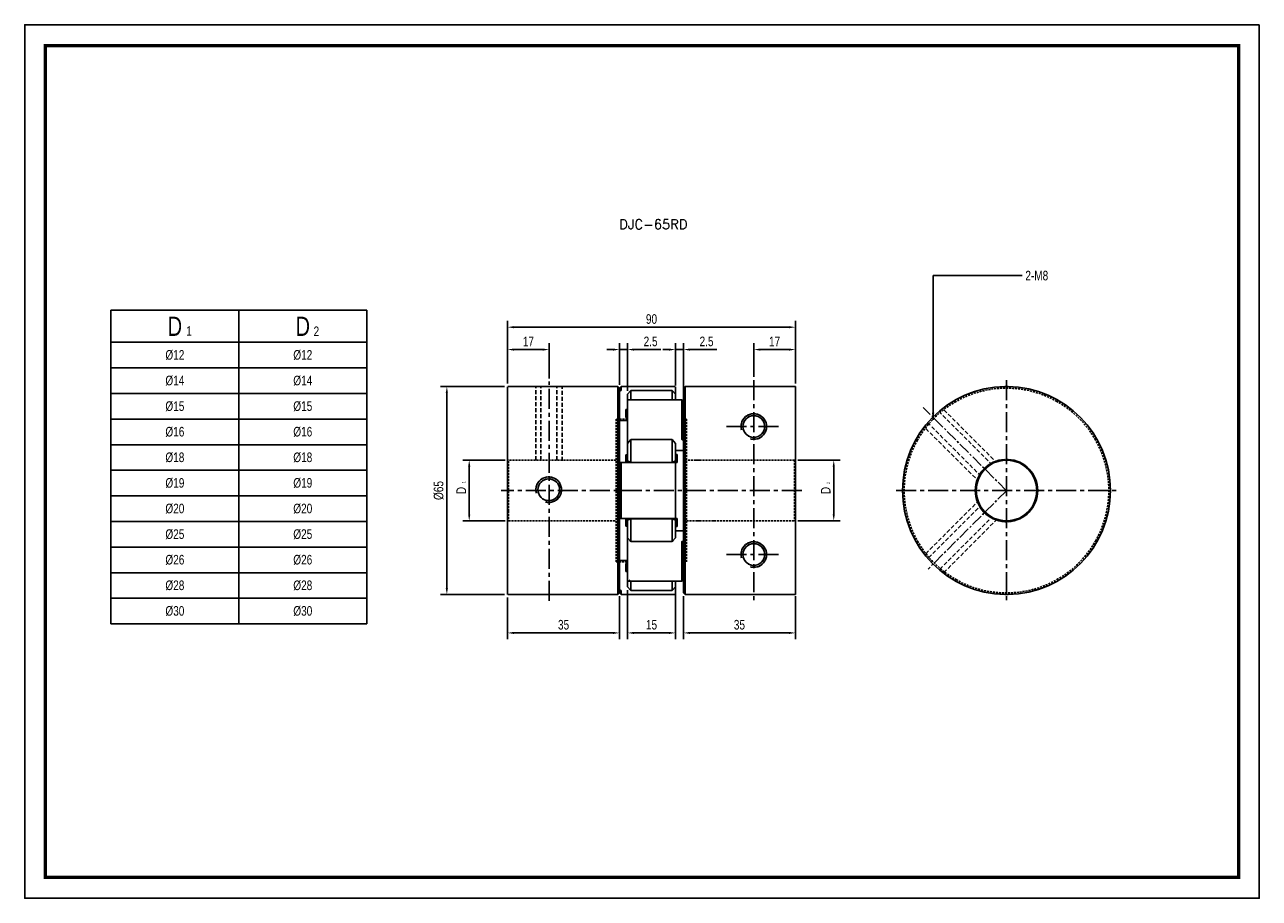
# Model space of a CAD drawing. Header units: millimetres. Extents: x 0 to 386, y 0 to 273.
import ezdxf

# ---------------------------------------------------------------- set-up
doc = ezdxf.new("R2010")
doc.units = ezdxf.units.MM
doc.header["$LTSCALE"] = 5
for name, pattern in [('CENTER', [2, 1.25, -0.25, 0.25, -0.25]), ('CENTER2', [1.125, 0.75, -0.125, 0.125, -0.125]), ('DASHED', [0.75, 0.5, -0.25]), ('HIDDEN', [0.375, 0.25, -0.125]), ('HIDDEN2', [0.1875, 0.125, -0.0625])]:
    doc.linetypes.add(name, pattern=pattern)
doc.layers.get('0').update_dxf_attribs({"linetype": 'CONTINUOUS'})
doc.layers.get('Defpoints').update_dxf_attribs({"linetype": 'CONTINUOUS'})
for name, color, linetype in [('BM', 2, 'CONTINUOUS'), ('CT', 1, 'CENTER'), ('D', 7, 'CONTINUOUS'), ('DIM', 7, 'CONTINUOUS'), ('HD', 4, 'DASHED')]:
    doc.layers.add(name, color=color, linetype=linetype)
doc.styles.add('H', font='txt.shx')
doc.styles.get("Standard").update_dxf_attribs({"font": 'Gulim.ttf', "width": 0.8, "height": 3})
doc.dimstyles.new('LIM', dxfattribs={"dimtxt": 2, "dimasz": 2, "dimexe": 2, "dimexo": 1, "dimgap": 1, "dimtad": 1, "dimdec": 3, "dimzin": 9, "dimdsep": 46, "dimtxsty": 'Standard', "dimcen": 3, "dimclrd": 1, "dimclre": 1, "dimadec": 0, "dimazin": 0, "dimtfac": 1, "dimtdec": 3, "dimtmove": 0, "dimatfit": 3, "dimfxl": 0, "dimtolj": 1, "dimtzin": 0, "dimarcsym": 0})
doc.dimstyles.get("Standard").update_dxf_attribs({"dimtxt": 0.18, "dimasz": 0.18, "dimexe": 0.18, "dimexo": 0.0625, "dimgap": 0.09, "dimtad": 0, "dimtih": 1, "dimtoh": 1, "dimdec": 4, "dimzin": 0, "dimdsep": 46, "dimtxsty": 'Standard', "dimcen": 0.09, "dimadec": 0, "dimazin": 0, "dimtfac": 1, "dimtdec": 4, "dimtofl": 0, "dimtmove": 0, "dimatfit": 3, "dimfxl": 0, "dimtolj": 1, "dimtzin": 0, "dimarcsym": 0})

# ---------------------------------------------------------------- blocks, each defined once
blk = doc.blocks.new('*D8')
at = {"layer": 'Defpoints', "color": 0}
for p in [(206.02, 95.43), (241.02, 95.43), (241.02, 82.93)]:
    blk.add_point(p, dxfattribs=at)
at = {"layer": 'DIM', "color": 1, "lineweight": -2}
for p, q in [((206.02, 94.43), (206.02, 80.93)), ((241.02, 94.43), (241.02, 80.93)), ((208.02, 82.93), (239.02, 82.93))]:
    blk.add_line(p, q, dxfattribs=at)
at = {"layer": 'DIM', "color": 1}
for points in [[(208.02, 83.27), (208.02, 82.6), (206.02, 82.93)], [(239.02, 83.27), (239.02, 82.6), (241.02, 82.93)]]:
    blk.add_solid(points, dxfattribs=at)
at = {"layer": 'DIM', "color": 0, "insert": (223.52, 85.47), "char_height": 3, "attachment_point": 5}
blk.add_mtext('\\A1;35', dxfattribs=at)
blk = doc.blocks.new('*D9')
at = {"layer": 'Defpoints', "color": 0}
for p in [(188.52, 97.32), (203.52, 97.32), (203.52, 82.93)]:
    blk.add_point(p, dxfattribs=at)
at = {"layer": 'DIM', "color": 1, "lineweight": -2}
for p, q in [((188.52, 96.32), (188.52, 80.93)), ((203.52, 96.32), (203.52, 80.93)), ((190.52, 82.93), (201.52, 82.93))]:
    blk.add_line(p, q, dxfattribs=at)
at = {"layer": 'DIM', "color": 1}
for points in [[(190.52, 83.27), (190.52, 82.6), (188.52, 82.93)], [(201.52, 83.27), (201.52, 82.6), (203.52, 82.93)]]:
    blk.add_solid(points, dxfattribs=at)
at = {"layer": 'DIM', "color": 0, "insert": (196.02, 85.48), "char_height": 3, "attachment_point": 5}
blk.add_mtext('\\A1;15', dxfattribs=at)
blk = doc.blocks.new('*D10')
at = {"layer": 'Defpoints', "color": 0}
for p in [(151.02, 94.98), (186.02, 95.43), (186.02, 82.93)]:
    blk.add_point(p, dxfattribs=at)
at = {"layer": 'DIM', "color": 1, "lineweight": -2}
for p, q in [((151.02, 93.98), (151.02, 80.93)), ((186.02, 94.43), (186.02, 80.93)), ((153.02, 82.93), (184.02, 82.93))]:
    blk.add_line(p, q, dxfattribs=at)
at = {"layer": 'DIM', "color": 1}
for points in [[(153.02, 83.27), (153.02, 82.6), (151.02, 82.93)], [(184.02, 83.27), (184.02, 82.6), (186.02, 82.93)]]:
    blk.add_solid(points, dxfattribs=at)
at = {"layer": 'DIM', "color": 0, "insert": (168.52, 85.47), "char_height": 3, "attachment_point": 5}
blk.add_mtext('\\A1;35', dxfattribs=at)
blk = doc.blocks.new('*D11')
at = {"layer": 'Defpoints', "color": 0}
for p in [(151.07, 159.93), (132.02, 94.93), (151.07, 94.93)]:
    blk.add_point(p, dxfattribs=at)
at = {"layer": 'DIM', "color": 1, "lineweight": -2}
for p, q in [((150.07, 159.93), (130.02, 159.93)), ((132.02, 157.93), (132.02, 96.93)), ((150.07, 94.93), (130.02, 94.93))]:
    blk.add_line(p, q, dxfattribs=at)
at = {"layer": 'DIM', "color": 1}
for points in [[(131.68, 157.93), (132.35, 157.93), (132.02, 159.93)], [(131.68, 96.93), (132.35, 96.93), (132.02, 94.93)]]:
    blk.add_solid(points, dxfattribs=at)
at = {"layer": 'DIM', "color": 0, "insert": (129.48, 127.43), "char_height": 3, "attachment_point": 5, "rotation": 90}
blk.add_mtext('\\A1;%%C65', dxfattribs=at)
blk = doc.blocks.new('*D12')
at = {"layer": 'Defpoints', "color": 0}
for p in [(151.27, 136.93), (139.02, 117.93), (151.27, 117.93)]:
    blk.add_point(p, dxfattribs=at)
at = {"layer": 'DIM', "color": 1, "lineweight": -2}
for p, q in [((150.27, 136.93), (137.02, 136.93)), ((139.02, 134.93), (139.02, 119.93)), ((150.27, 117.93), (137.02, 117.93))]:
    blk.add_line(p, q, dxfattribs=at)
at = {"layer": 'DIM', "color": 1}
for points in [[(138.68, 134.93), (139.35, 134.93), (139.02, 136.93)], [(138.68, 119.93), (139.35, 119.93), (139.02, 117.93)]]:
    blk.add_solid(points, dxfattribs=at)
at = {"layer": 'DIM', "color": 0, "insert": (136.51, 127.43), "char_height": 3, "attachment_point": 5, "rotation": 90}
blk.add_mtext('\\A1;D', dxfattribs=at)
blk = doc.blocks.new('*D13')
at = {"layer": 'Defpoints', "color": 0}
for p in [(151.02, 178.47), (151.02, 159.88), (241.02, 159.88)]:
    blk.add_point(p, dxfattribs=at)
at = {"layer": 'DIM', "color": 1, "lineweight": -2}
for p, q in [((151.02, 160.88), (151.02, 180.47)), ((239.02, 178.47), (153.02, 178.47)), ((241.02, 160.88), (241.02, 180.47))]:
    blk.add_line(p, q, dxfattribs=at)
at = {"layer": 'DIM', "color": 1}
for points in [[(153.02, 178.81), (153.02, 178.14), (151.02, 178.47)], [(239.02, 178.81), (239.02, 178.14), (241.02, 178.47)]]:
    blk.add_solid(points, dxfattribs=at)
at = {"layer": 'DIM', "color": 0, "insert": (196.02, 181.01), "char_height": 3, "attachment_point": 5}
blk.add_mtext('\\A1;90', dxfattribs=at)
blk = doc.blocks.new('*D14')
at = {"layer": 'Defpoints', "color": 0}
for p in [(206.02, 171.47), (203.52, 159.28), (206.02, 155.27)]:
    blk.add_point(p, dxfattribs=at)
at = {"layer": 'DIM', "color": 1, "lineweight": -2}
for p, q in [((201.52, 171.47), (199.52, 171.47)), ((203.52, 160.28), (203.52, 173.47)), ((203.52, 171.47), (206.02, 171.47)), ((206.02, 156.27), (206.02, 173.47)), ((208.02, 171.47), (216.47, 171.47))]:
    blk.add_line(p, q, dxfattribs=at)
at = {"layer": 'DIM', "color": 1}
for points in [[(201.52, 171.81), (201.52, 171.14), (203.52, 171.47)], [(208.02, 171.81), (208.02, 171.14), (206.02, 171.47)]]:
    blk.add_solid(points, dxfattribs=at)
at = {"layer": 'DIM', "color": 0, "insert": (213.24, 174.01), "char_height": 3, "attachment_point": 5}
blk.add_mtext('\\A1;2.5', dxfattribs=at)
blk = doc.blocks.new('*D15')
at = {"layer": 'Defpoints', "color": 0}
for p in [(188.52, 171.47), (186.02, 159.43), (188.52, 157.54)]:
    blk.add_point(p, dxfattribs=at)
at = {"layer": 'DIM', "color": 1, "lineweight": -2}
for p, q in [((184.02, 171.47), (182.02, 171.47)), ((186.02, 160.43), (186.02, 173.47)), ((186.02, 171.47), (188.52, 171.47)), ((188.52, 158.54), (188.52, 173.47)), ((190.52, 171.47), (198.97, 171.47))]:
    blk.add_line(p, q, dxfattribs=at)
at = {"layer": 'DIM', "color": 1}
for points in [[(184.02, 171.81), (184.02, 171.14), (186.02, 171.47)], [(190.52, 171.81), (190.52, 171.14), (188.52, 171.47)]]:
    blk.add_solid(points, dxfattribs=at)
at = {"layer": 'DIM', "color": 0, "insert": (195.74, 174.01), "char_height": 3, "attachment_point": 5}
blk.add_mtext('\\A1;2.5', dxfattribs=at)
blk = doc.blocks.new('*D16')
at = {"layer": 'Defpoints', "color": 0}
for p in [(164.02, 171.47), (151.02, 159.88), (164.02, 161.47)]:
    blk.add_point(p, dxfattribs=at)
at = {"layer": 'DIM', "color": 1, "lineweight": -2}
for p, q in [((151.02, 160.88), (151.02, 173.47)), ((153.02, 171.47), (162.02, 171.47)), ((164.02, 162.47), (164.02, 173.47))]:
    blk.add_line(p, q, dxfattribs=at)
at = {"layer": 'DIM', "color": 1}
for points in [[(153.02, 171.81), (153.02, 171.14), (151.02, 171.47)], [(162.02, 171.81), (162.02, 171.14), (164.02, 171.47)]]:
    blk.add_solid(points, dxfattribs=at)
at = {"layer": 'DIM', "color": 0, "insert": (157.52, 174.01), "char_height": 3, "attachment_point": 5}
blk.add_mtext('\\A1;17', dxfattribs=at)
blk = doc.blocks.new('*D17')
at = {"layer": 'Defpoints', "color": 0}
for p in [(240.77, 136.92), (240.77, 117.94), (253.02, 117.94)]:
    blk.add_point(p, dxfattribs=at)
at = {"layer": 'DIM', "color": 1, "lineweight": -2}
for p, q in [((241.77, 136.92), (255.02, 136.92)), ((253.02, 134.92), (253.02, 119.94)), ((241.77, 117.94), (255.02, 117.94))]:
    blk.add_line(p, q, dxfattribs=at)
at = {"layer": 'DIM', "color": 1}
for points in [[(252.68, 134.92), (253.35, 134.92), (253.02, 136.92)], [(252.68, 119.94), (253.35, 119.94), (253.02, 117.94)]]:
    blk.add_solid(points, dxfattribs=at)
at = {"layer": 'DIM', "color": 0, "insert": (250.51, 127.43), "char_height": 3, "attachment_point": 5, "rotation": 90}
blk.add_mtext('\\A1;D', dxfattribs=at)
blk = doc.blocks.new('*D18')
at = {"layer": 'Defpoints', "color": 0}
for p in [(241.02, 171.47), (228.02, 161.93), (241.02, 159.88)]:
    blk.add_point(p, dxfattribs=at)
at = {"layer": 'DIM', "color": 1, "lineweight": -2}
for p, q in [((228.02, 162.93), (228.02, 173.47)), ((230.02, 171.47), (239.02, 171.47)), ((241.02, 160.88), (241.02, 173.47))]:
    blk.add_line(p, q, dxfattribs=at)
at = {"layer": 'DIM', "color": 1}
for points in [[(230.02, 171.81), (230.02, 171.14), (228.02, 171.47)], [(239.02, 171.81), (239.02, 171.14), (241.02, 171.47)]]:
    blk.add_solid(points, dxfattribs=at)
at = {"layer": 'DIM', "color": 0, "insert": (234.52, 174.01), "char_height": 3, "attachment_point": 5}
blk.add_mtext('\\A1;17', dxfattribs=at)

msp = doc.modelspace()

# ---------------------------------------------------------------- linework, layer by layer
for p, q in [((26.9642, 183.7578), (106.9642, 183.7578)), ((26.9642, 183.7578), (26.9642, 85.7578)), ((106.9642, 183.7578), (106.9642, 85.7578)), ((26.9642, 85.7578), (106.9642, 85.7578))]:
    msp.add_line(p, q)
at = {"color": 4}
for p, q in [((66.9642, 183.7578), (66.9642, 85.7578)), ((26.9642, 173.7578), (106.9642, 173.7578))]:
    msp.add_line(p, q, dxfattribs=at)
at = {"color": 1}
for p, q in [((26.9642, 165.7578), (106.9642, 165.7578)), ((26.9642, 157.7578), (106.9642, 157.7578)), ((26.9642, 149.7578), (106.9642, 149.7578)), ((26.9642, 141.7578), (106.9642, 141.7578)), ((26.9642, 133.7578), (106.9642, 133.7578)), ((26.9642, 125.7578), (106.9642, 125.7578)), ((26.9642, 117.7578), (106.9642, 117.7578)), ((26.9642, 109.7578), (106.9642, 109.7578)), ((26.9642, 101.7578), (106.9642, 101.7578)), ((26.9642, 93.7578), (106.9642, 93.7578))]:
    msp.add_line(p, q, dxfattribs=at)
msp.add_lwpolyline([(386.1, 273), (0, 273), (0, 0), (386.1, 0)], close=True)
msp.add_lwpolyline([(379.6, 266.5, 1.04, 1.04, 0), (6.5, 266.5, 1.04, 1.04, 0), (6.5, 6.5, 1.04, 1.04, 0), (379.6, 6.5, 1.04, 1.04, 0)], format="xyseb", close=True)
at = {"layer": 'BM', "linetype": 'Continuous'}
for p, q in [((151.0154, 104.8401), (151.0154, 159.8794)), ((158.2516, 159.9294), (151.0654, 159.9294)), ((181.0154, 159.9294), (169.7802, 159.9294)), ((185.5154, 159.9294), (182.0154, 159.9294)), ((185.5154, 94.9294), (185.5154, 159.9294)), ((186.0154, 159.4294), (185.5154, 159.9294)), ((186.5154, 159.9294), (186.0154, 159.4294)), ((186.0154, 158.2707), (186.0154, 159.4294)), ((186.4518, 158.6584), (186.0154, 158.2707)), ((203.4654, 159.9294), (186.5154, 159.9294)), ((186.5154, 158.7326), (186.5154, 159.9294)), ((189.5154, 158.7148), (188.5154, 157.5375)), ((189.5154, 158.7148), (189.5154, 155.7755)), ((202.5154, 158.7148), (189.5154, 158.7148)), ((202.5154, 155.7755), (202.5154, 158.7148)), ((203.5154, 157.5375), (202.5154, 158.7148)), ((203.5154, 158.6845), (203.5154, 159.8794)), ((203.5154, 158.6845), (203.5154, 157.5529)), ((206.5154, 159.9294), (206.0154, 159.4294)), ((206.0154, 159.4294), (206.0154, 155.2715)), ((206.5154, 94.9294), (206.5154, 159.9294)), ((210.0154, 159.9294), (206.5154, 159.9294)), ((210.0154, 159.9256), (211.0154, 159.9256)), ((211.0154, 159.9256), (240.9654, 159.9256)), ((241.0154, 159.8756), (241.0154, 94.9833)), ((306.5376, 159.9256), (306.5376, 159.8756)), ((307.5376, 159.8756), (307.5376, 159.9256)), ((186.0154, 158.2707), (186.0154, 135.9628)), ((188.5154, 155.6996), (188.5154, 157.5375)), ((188.5154, 143.3606), (188.5154, 155.6996)), ((205.5221, 155.7496), (188.5654, 155.7496)), ((189.5154, 155.7755), (189.4643, 155.7496)), ((202.5154, 155.7755), (189.5154, 155.7755)), ((202.5664, 155.7496), (202.5154, 155.7755)), ((203.5154, 157.5375), (203.5154, 155.7496)), ((205.5154, 143.3851), (205.5154, 155.7431)), ((205.5789, 155.7114), (206.0154, 155.2715)), ((206.0154, 143.2035), (206.0154, 155.2715)), ((186.0154, 149.3004), (188.5154, 149.3004)), ((188.5154, 142.1709), (188.5154, 143.3606)), ((189.5154, 143.3275), (188.5154, 142.1709)), ((202.5154, 143.3275), (189.5154, 143.3275)), ((189.5154, 143.3275), (189.5154, 136.2315)), ((202.5154, 136.2315), (202.5154, 143.3275)), ((203.5154, 142.1709), (202.5154, 143.3275)), ((206.0154, 143.2035), (205.5789, 143.312)), ((206.0154, 111.6554), (206.0154, 143.2035)), ((188.5154, 136.6899), (188.5154, 142.1709)), ((203.5154, 142.1709), (203.5154, 136.6899)), ((203.5154, 139.985), (206.0154, 139.985)), ((186.0154, 135.9628), (186.4518, 136.1971)), ((186.0154, 135.9628), (186.0154, 118.8961)), ((203.4654, 136.2044), (186.4788, 136.2044)), ((186.5154, 136.1679), (186.5154, 118.691)), ((188.5154, 138.5789), (188.0154, 138.5789)), ((188.0154, 136.2044), (188.0154, 138.5789)), ((189.5154, 136.2315), (188.5154, 136.6899)), ((188.5154, 136.2044), (188.5154, 136.6899)), ((202.5154, 136.2315), (189.5154, 136.2315)), ((189.5154, 136.2315), (189.5154, 136.2044)), ((202.5154, 136.2315), (203.5154, 136.6899)), ((202.5154, 136.2044), (202.5154, 136.2315)), ((204.0154, 138.6794), (203.5154, 138.6794)), ((203.5154, 136.6899), (203.5154, 136.1544)), ((203.5154, 136.1794), (204.0154, 136.1794)), ((203.5154, 136.1544), (203.5154, 118.7044)), ((204.0154, 136.1794), (204.0154, 138.6794)), ((211.0154, 136.9163), (210.0154, 136.9163)), ((306.5376, 137.1666), (306.5376, 136.9163)), ((307.5376, 136.9163), (307.5376, 137.1666)), ((186.0154, 118.8961), (186.0154, 96.5882)), ((186.4518, 118.6617), (186.0154, 118.8961)), ((186.4785, 118.6544), (203.4654, 118.6544)), ((188.0154, 118.6544), (188.0154, 116.2799)), ((188.0154, 116.2799), (188.5154, 116.2799)), ((188.5154, 118.169), (188.5154, 118.6544)), ((189.5154, 118.6274), (188.5154, 118.169)), ((188.5154, 112.6879), (188.5154, 118.169)), ((189.5154, 118.6544), (189.5154, 118.6274)), ((202.5154, 118.6274), (189.5154, 118.6274)), ((189.5154, 118.6274), (189.5154, 111.5314)), ((202.5154, 118.6274), (202.5154, 118.6544)), ((202.5154, 111.5314), (202.5154, 118.6274)), ((202.5154, 118.6274), (203.5154, 118.169)), ((203.5154, 118.7044), (203.5154, 118.169)), ((204.0154, 118.6794), (203.5154, 118.6794)), ((203.5154, 118.169), (203.5154, 112.6879)), ((203.5154, 116.1794), (204.0154, 116.1794)), ((204.0154, 118.6794), (204.0154, 116.1794)), ((210.0154, 117.9426), (211.0154, 117.9426)), ((306.5376, 117.9426), (306.5376, 117.6923)), ((307.5376, 117.6923), (307.5376, 117.9426)), ((189.5154, 111.5314), (188.5154, 112.6879)), ((188.5154, 111.4983), (188.5154, 112.6814)), ((202.5154, 111.5314), (203.5154, 112.6879)), ((206.0154, 114.8739), (203.5154, 114.8739)), ((188.5154, 99.1593), (188.5154, 111.4983)), ((202.5154, 111.5314), (189.5154, 111.5314)), ((205.5154, 99.1157), (205.5154, 111.4738)), ((205.5789, 111.5469), (206.0154, 111.6554)), ((206.0154, 99.5874), (206.0154, 111.6554)), ((151.0154, 104.8401), (151.0154, 104.133)), ((188.5154, 105.5585), (186.0154, 105.5585)), ((188.5154, 104.6378), (188.0154, 104.6378)), ((188.0154, 102.1378), (188.0154, 104.6378)), ((151.0154, 104.133), (151.0154, 94.9794)), ((188.0154, 102.1378), (188.5154, 102.1378)), ((186.0154, 96.5882), (186.4518, 96.2004)), ((186.0154, 96.5882), (186.0154, 95.4294)), ((188.5154, 97.3214), (188.5154, 99.1593)), ((189.5154, 96.1441), (188.5154, 97.3214)), ((188.5654, 99.1093), (205.5218, 99.1093)), ((189.5154, 99.0833), (189.4643, 99.1093)), ((202.5154, 99.0833), (189.5154, 99.0833)), ((189.5154, 99.0833), (189.5154, 96.1441)), ((202.5154, 99.0833), (202.5664, 99.1093)), ((202.5154, 96.1441), (202.5154, 99.0833)), ((202.5154, 96.1441), (203.5154, 97.3214)), ((203.5154, 99.1093), (203.5154, 97.3214)), ((203.5154, 97.317), (203.5154, 96.1744)), ((206.0154, 99.5874), (205.5789, 99.1475)), ((206.0154, 99.5874), (206.0154, 95.4294)), ((151.0654, 94.9294), (162.3845, 94.9294)), ((165.6345, 94.9294), (185.5154, 94.9294)), ((185.5154, 94.9294), (186.0154, 95.4294)), ((186.0154, 95.4294), (186.5154, 94.9294)), ((186.5154, 96.1262), (186.5154, 94.9294)), ((186.5154, 94.9294), (203.4654, 94.9294)), ((202.5154, 96.1441), (189.5154, 96.1441)), ((203.5154, 96.1744), (203.5154, 94.9794)), ((206.0154, 95.4294), (206.5154, 94.9294)), ((206.5154, 94.9294), (210.0154, 94.9294)), ((210.0154, 94.9333), (211.0154, 94.9333)), ((211.0154, 94.9294), (226.1594, 94.9294)), ((240.9654, 94.9333), (226.1576, 94.9333)), ((226.1576, 94.9333), (226.1594, 94.9294)), ((306.5376, 94.9833), (306.5376, 94.9333)), ((307.5376, 94.9333), (307.5376, 94.9833))]:
    msp.add_line(p, q, dxfattribs=at)
at = {"layer": 'BM'}
for p, q in [((181.0154, 159.9294), (182.0154, 159.9294)), ((188.0154, 152.7211), (188.0154, 150.2211)), ((188.5154, 152.7211), (188.0154, 152.7211)), ((188.0154, 150.2211), (188.5154, 150.2211))]:
    msp.add_line(p, q, dxfattribs=at)
at = {"layer": 'BM', "linetype": 'HIDDEN2'}
for p, q in [((186.0154, 158.2707), (186.4518, 158.6584)), ((207.0154, 149.6794), (206.0154, 149.6794)), ((207.0154, 105.1794), (207.0154, 149.6794)), ((205.5789, 143.312), (206.0154, 143.2035)), ((206.0154, 145.7836), (206.0154, 143.2035)), ((186.4518, 136.1971), (186.0154, 135.9628)), ((186.4788, 136.2044), (186.4785, 136.2044)), ((189.5154, 136.2315), (188.5154, 136.6899)), ((202.5154, 136.2315), (203.5154, 136.6899)), ((186.0154, 123.3446), (186.0154, 131.5143)), ((189.5154, 111.5314), (188.5154, 112.6879)), ((202.5154, 111.5314), (203.5154, 112.6879)), ((206.0154, 111.6554), (205.5789, 111.5469)), ((206.0154, 111.6554), (206.0154, 109.0753)), ((206.0154, 105.1794), (207.0154, 105.1794)), ((186.4518, 96.2004), (186.0154, 96.5882)), ((189.4643, 99.1093), (188.5154, 99.5917)), ((205.5218, 99.1093), (205.5221, 99.1093)), ((205.5789, 99.1475), (206.0154, 99.5874))]:
    msp.add_line(p, q, dxfattribs=at)
at = {"layer": 'BM', "linetype": 'Continuous'}
for centre in [(228.0154, 147.4294), (163.8778, 127.6883), (228.0154, 107.4294)]:
    msp.add_circle(centre, 3.4, dxfattribs=at)
at = {"layer": 'BM', "linetype": 'HIDDEN2'}
for centre in [(228.0154, 147.4294), (163.8778, 127.6883), (228.0154, 107.4294)]:
    msp.add_circle(centre, 3.4, dxfattribs=at)
at = {"layer": 'BM', "linetype": 'Continuous'}
for centre, radius, start, end in [((240.9654, 159.8756), 0.05, 359.996489, 89.996719), ((307.0376, 127.4294), 32.5, 90.881508, 269.118492), ((307.0376, 127.4294), 32.5, 89.118492, 90.881508), ((307.0376, 127.4294), 32.5, 270.881508, 89.118492), ((188.5654, 155.6996), 0.05, 90, 180), ((228.0154, 147.4294), 4, 255, 195), ((205.6031, 143.3971), 0.0885, 187.806734, 254.169167), ((203.4654, 136.1544), 0.05, 0, 90), ((307.0376, 127.4294), 9.75, 92.939534, 267.060466), ((307.0376, 127.4294), 9.5, 93.016961, 266.983039), ((307.0376, 127.4294), 9.5, 86.983039, 93.016961), ((307.0376, 127.4294), 9.75, 272.939534, 87.060466), ((307.0376, 127.4294), 9.5, 273.016961, 86.983039), ((163.8778, 127.6883), 4, 255, 195), ((203.4654, 118.7044), 0.05, 270, 0), ((307.0376, 127.4294), 9.5, 266.983039, 273.016961), ((205.603, 111.4618), 0.0884, 105.778905, 172.245195), ((228.0154, 107.4294), 4, 255, 195), ((188.5654, 99.1593), 0.05, 180, 270), ((240.9654, 94.9833), 0.05, 270.003504, 0.003287), ((307.0376, 127.4294), 32.5, 269.118492, 270.881508)]:
    msp.add_arc(centre, radius, start, end, dxfattribs=at)
at = {"layer": 'BM', "linetype": 'HIDDEN2'}
for centre in [(228.0154, 147.4294), (163.8778, 127.6883), (228.0154, 107.4294)]:
    msp.add_arc(centre, 4, 255, 195, dxfattribs=at)
at = {"layer": 'BM', "linetype": 'Continuous'}
for points, knots in [([(186.4518, 158.6584), (186.4595, 158.6652), (186.4675, 158.6729), (186.4752, 158.6807), (186.483, 158.6886), (186.4907, 158.697), (186.4974, 158.705), (186.5012, 158.7094), (186.5047, 158.7138), (186.5076, 158.7178), (186.5099, 158.721), (186.5118, 158.7241), (186.5132, 158.7266), (186.5144, 158.7287), (186.5151, 158.7306), (186.5153, 158.7319), (186.5154, 158.7321), (186.5154, 158.7324), (186.5154, 158.7326)], [0, 0, 0, 0, 0.29044857, 0.29044857, 0.29044857, 0.58261744, 0.58261744, 0.58261744, 0.74250675, 0.74250675, 0.74250675, 0.87014675, 0.87014675, 0.87014675, 0.97783709, 0.97783709, 0.97783709, 1, 1, 1, 1]), ([(205.5789, 155.7114), (205.5713, 155.7191), (205.5633, 155.7262), (205.5556, 155.7322), (205.5478, 155.7382), (205.5401, 155.7432), (205.5333, 155.7463), (205.5296, 155.7481), (205.5261, 155.7492), (205.5232, 155.7495), (205.5209, 155.7497), (205.5189, 155.7494), (205.5176, 155.7484), (205.5164, 155.7476), (205.5157, 155.7462), (205.5155, 155.7444), (205.5154, 155.744), (205.5154, 155.7436), (205.5154, 155.7431)], [0, 0, 0, 0, 0.29044857, 0.29044857, 0.29044857, 0.58261744, 0.58261744, 0.58261744, 0.74250675, 0.74250675, 0.74250675, 0.87014675, 0.87014675, 0.87014675, 0.97783709, 0.97783709, 0.97783709, 1, 1, 1, 1]), ([(186.5154, 136.1679), (186.5154, 136.1722), (186.5148, 136.1763), (186.5136, 136.18), (186.5125, 136.1837), (186.5109, 136.187), (186.509, 136.1898), (186.5062, 136.1938), (186.5028, 136.1968), (186.4991, 136.1991), (186.4939, 136.2022), (186.4881, 136.2039), (186.4822, 136.2043), (186.4747, 136.2049), (186.4668, 136.2035), (186.4592, 136.2005), (186.4567, 136.1996), (186.4543, 136.1984), (186.4518, 136.1971)], [0, 0, 0, 0, 0.11632585, 0.11632585, 0.11632585, 0.2316964, 0.2316964, 0.2316964, 0.3949426, 0.3949426, 0.3949426, 0.62209261, 0.62209261, 0.62209261, 0.90928366, 0.90928366, 0.90928366, 1, 1, 1, 1]), ([(186.4518, 118.6617), (186.4595, 118.6576), (186.4675, 118.6552), (186.4752, 118.6546), (186.483, 118.654), (186.4907, 118.6552), (186.4974, 118.6588), (186.5012, 118.6608), (186.5047, 118.6636), (186.5076, 118.6672), (186.5099, 118.6701), (186.5118, 118.6736), (186.5132, 118.6775), (186.5144, 118.6809), (186.5151, 118.6846), (186.5153, 118.6885), (186.5154, 118.6893), (186.5154, 118.6902), (186.5154, 118.691)], [0, 0, 0, 0, 0.29044857, 0.29044857, 0.29044857, 0.58261744, 0.58261744, 0.58261744, 0.74250675, 0.74250675, 0.74250675, 0.87014675, 0.87014675, 0.87014675, 0.97783709, 0.97783709, 0.97783709, 1, 1, 1, 1]), ([(205.5154, 99.1157), (205.5154, 99.1135), (205.516, 99.1119), (205.5171, 99.1108), (205.5182, 99.1098), (205.5199, 99.1093), (205.5218, 99.1093), (205.5246, 99.1093), (205.528, 99.1102), (205.5317, 99.1118), (205.5368, 99.114), (205.5426, 99.1174), (205.5486, 99.1215), (205.556, 99.1267), (205.5639, 99.1332), (205.5716, 99.1404), (205.5741, 99.1427), (205.5765, 99.1451), (205.5789, 99.1475)], [0, 0, 0, 0, 0.11632585, 0.11632585, 0.11632585, 0.2316964, 0.2316964, 0.2316964, 0.3949426, 0.3949426, 0.3949426, 0.62209261, 0.62209261, 0.62209261, 0.90928366, 0.90928366, 0.90928366, 1, 1, 1, 1]), ([(162.3828, 94.9295), (162.4471, 94.9294), (162.5132, 94.9296), (163.0068, 94.931), (163.5064, 94.9349), (164.5267, 94.9349), (165.0332, 94.9309), (165.5192, 94.9296), (165.5806, 94.9295), (165.6405, 94.9295)], [0.427526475, 0.427526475, 0.427526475, 0.427526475, 0.4375, 0.4375, 0.5, 0.5, 0.5625, 0.5625, 0.571795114, 0.571795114, 0.571795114, 0.571795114]), ([(186.5154, 96.1262), (186.5154, 96.1274), (186.5148, 96.1292), (186.5136, 96.1314), (186.5125, 96.1336), (186.5109, 96.1363), (186.509, 96.1391), (186.5062, 96.143), (186.5028, 96.1474), (186.4991, 96.1519), (186.4939, 96.1581), (186.4881, 96.1646), (186.4822, 96.1709), (186.4747, 96.1788), (186.4668, 96.1867), (186.4592, 96.1938), (186.4567, 96.1961), (186.4543, 96.1983), (186.4518, 96.2004)], [0, 0, 0, 0, 0.11632585, 0.11632585, 0.11632585, 0.2316964, 0.2316964, 0.2316964, 0.3949426, 0.3949426, 0.3949426, 0.62209261, 0.62209261, 0.62209261, 0.90928366, 0.90928366, 0.90928366, 1, 1, 1, 1])]:
    msp.add_open_spline(points, degree=3, knots=knots, dxfattribs=at)
at = {"layer": 'BM', "linetype": 'HIDDEN2'}
msp.add_open_spline([(186.4518, 96.2004), (186.4569, 96.1959), (186.4621, 96.1911), (186.4673, 96.186)], degree=3, dxfattribs=at)
at = {"layer": 'CT'}
for p, q in [((164.0116, 92.9348), (164.0154, 161.4719)), ((228.0154, 161.9256), (228.0154, 92.9333)), ((307.0376, 161.9294), (307.0376, 92.9294)), ((219.5154, 147.4294), (236.5154, 147.4294)), ((243.0154, 127.4294), (149.0154, 127.4294)), ((272.5376, 127.4294), (341.5376, 127.4294)), ((219.5154, 107.4294), (236.5154, 107.4294))]:
    msp.add_line(p, q, dxfattribs=at)
at = {"layer": 'D', "color": 2}
msp.add_line((158.3919, 159.8996), (169.9101, 159.8996), dxfattribs=at)
at = {"layer": 'D', "color": 1, "linetype": 'HIDDEN'}
for p, q in [((159.9, 136.9578), (159.8824, 159.8362)), ((168.0909, 136.7435), (168.0418, 159.8116)), ((287.4786, 152.6199), (303.6608, 136.4471)), ((281.8072, 146.7884), (298.1459, 130.5036)), ((281.7849, 107.691), (297.9577, 123.8732)), ((287.4224, 101.7449), (303.7072, 118.0835))]:
    msp.add_line(p, q, dxfattribs=at)
at = {"layer": 'D', "color": 2, "linetype": 'HIDDEN'}
for p, q in [((161.4236, 136.9454), (161.4236, 159.8116)), ((166.3873, 136.9454), (166.3873, 159.8116)), ((285.828, 152.1956), (301.9892, 136.0191)), ((282.3165, 148.6875), (298.4777, 132.5109)), ((282.6684, 106.4199), (298.8449, 122.581)), ((286.1765, 102.8468), (302.3531, 119.008))]:
    msp.add_line(p, q, dxfattribs=at)
at = {"layer": 'D', "color": 1, "linetype": 'CENTER2'}
for p, q in [((307.0782, 127.3501), (281.0213, 153.3822)), ((307.0308, 127.3714), (282.4993, 102.8633))]:
    msp.add_line(p, q, dxfattribs=at)
at = {"layer": 'HD', "linetype": 'HIDDEN2'}
for p, q in [((185.0154, 105.1794), (185.0154, 149.6794)), ((188.5154, 149.6794), (185.0154, 149.6794)), ((151.2654, 136.9294), (151.0154, 137.1794)), ((151.2654, 121.0748), (151.2654, 136.9294)), ((185.0154, 136.9294), (151.2654, 136.9294)), ((210.0154, 136.9294), (207.0154, 136.9294)), ((240.7654, 136.9163), (211.0154, 136.9163)), ((240.7654, 136.9163), (211.0154, 136.9163)), ((241.0154, 137.1666), (240.7654, 136.9163)), ((240.7654, 136.9163), (240.7654, 117.9426)), ((151.2654, 121.0748), (151.2654, 117.9294)), ((151.0154, 117.6794), (151.2654, 117.9294)), ((151.2654, 117.9294), (185.0154, 117.9294)), ((207.0154, 117.9294), (210.0154, 117.9294)), ((211.0154, 117.9294), (215.544, 117.9294)), ((215.5379, 117.9426), (240.7654, 117.9426)), ((215.5379, 117.9426), (240.7654, 117.9426)), ((240.7654, 117.9426), (241.0154, 117.6923)), ((185.0154, 105.1794), (188.5154, 105.1794))]:
    msp.add_line(p, q, dxfattribs=at)
for radius, start, end in [(32, 60.46601, 119.53399), (32, 119.53399, 150.46601), (32, 29.53399, 60.46601), (32, 150.46601, 209.53399), (32, 330.46601, 29.53399), (9.75, 87.060466, 92.939534), (9.75, 267.060466, 272.939534), (32, 209.53399, 240.46601), (32, 299.53399, 330.46601), (32, 240.46601, 299.53399)]:
    msp.add_arc((307.0376, 127.4294), radius, start, end, dxfattribs=at)

# ---------------------------------------------------------------- texts
at = {"color": 0}
for s, insert, char_height, width, attachment_point in [('D', (46.9642, 178.7578), 6, 40, 5), ('D', (86.9642, 178.7578), 6, 40, 5), ('1', (50.5297, 178.7934), 3, 9, 1), ('2', (90.3445, 178.6784), 3, 4.8, 1), ('%%c12', (46.9642, 169.7578), 3, 40, 5), ('%%c12', (86.9642, 169.7578), 3, 40, 5), ('%%c14', (46.9642, 161.7578), 3, 40, 5), ('%%c14', (86.9642, 161.7578), 3, 40, 5), ('%%c15', (46.9642, 153.7578), 3, 40, 5), ('%%c15', (86.9642, 153.7578), 3, 40, 5), ('%%c16', (46.9642, 145.7578), 3, 40, 5), ('%%c16', (86.9642, 145.7578), 3, 40, 5), ('%%c18', (46.9642, 137.7578), 3, 40, 5), ('%%c18', (86.9642, 137.7578), 3, 40, 5), ('%%c19', (46.9642, 129.7578), 3, 40, 5), ('%%c19', (86.9642, 129.7578), 3, 40, 5), ('%%c20', (46.9642, 121.7578), 3, 40, 5), ('%%c20', (86.9642, 121.7578), 3, 40, 5), ('%%c25', (46.9642, 113.7578), 3, 40, 5), ('%%c25', (86.9642, 113.7578), 3, 40, 5), ('%%c26', (46.9642, 105.7578), 3, 40, 5), ('%%c26', (86.9642, 105.7578), 3, 40, 5), ('%%c28', (46.9642, 97.7578), 3, 40, 5), ('%%c28', (86.9642, 97.7578), 3, 40, 5), ('%%c30', (46.9642, 89.7578), 3, 40, 5), ('%%c30', (86.9642, 89.7578), 3, 40, 5)]:
    msp.add_mtext(s, dxfattribs=dict(at, insert=insert, char_height=char_height, width=width, attachment_point=attachment_point))
at = {"layer": 'D', "insert": (185.933, 212.1221), "char_height": 3, "attachment_point": 1, "style": 'H'}
msp.add_mtext('DJC-65RD', dxfattribs=at)
at = {"layer": 'D', "insert": (312.9373, 196.1026), "char_height": 3, "attachment_point": 1}
msp.add_mtext('2-M8', dxfattribs=at)
at = {"layer": 'DIM', "char_height": 1, "attachment_point": 1, "rotation": 90}
for s, insert, width in [('1', (136.8017, 129.633), 8.7), ('2', (250.8377, 129.4084), 19.6)]:
    msp.add_mtext(s, dxfattribs=dict(at, insert=insert, width=width))

# ---------------------------------------------------------------- dimensions: what is measured, and where the dimension line sits
at = {"layer": 'DIM'}
for base, p1, p2, picture, middle in [((151.0154, 178.4719), (241.0154, 159.8756), (151.0154, 159.8756), '*D13', (196.0154, 181.0098)), ((188.5154, 171.4719), (186.0154, 159.4294), (188.5154, 157.5375), '*D15', (195.7444, 174.0098)), ((206.0154, 171.4719), (203.5154, 159.282), (206.0154, 155.2715), '*D14', (213.2444, 174.0098)), ((203.5154, 82.9348), (188.5154, 97.3214), (203.5154, 97.317), '*D9', (196.0154, 85.4767)), ((186.0154, 82.9348), (151.0154, 94.9794), (186.0154, 95.4294), '*D10', (168.5154, 85.4727)), ((241.0154, 82.9348), (206.0154, 95.4294), (241.0154, 95.4294), '*D8', (223.5154, 85.4727))]:
    dim = msp.add_linear_dim(base=base, p1=p1, p2=p2, dimstyle='LIM', dxfattribs=at)
    dim.commit()
    dim.dimension.update_dxf_attribs({"geometry": picture, "text_midpoint": middle})
for base, p1, p2, picture, middle in [((164.0154, 171.4719), (151.0154, 159.8794), (164.0154, 161.4719), '*D16', (157.5154, 174.0138)), ((241.0154, 171.4719), (228.0154, 161.9256), (241.0154, 159.8756), '*D18', (234.5154, 174.0138))]:
    dim = msp.add_linear_dim(base=base, p1=p1, p2=p2, text='17', dimstyle='LIM', dxfattribs=at)
    dim.commit()
    dim.dimension.update_dxf_attribs({"geometry": picture, "text_midpoint": middle})
for base, p1, p2, text, picture, middle in [((132.0154, 94.9294), (151.0654, 159.9294), (151.0654, 94.9294), '%%C<>', '*D11', (129.4774, 127.4294)), ((139.0154, 117.9294), (151.2654, 136.9294), (151.2654, 117.9294), 'D', '*D12', (136.5134, 127.4294)), ((253.0154, 117.9426), (240.7654, 136.9163), (240.7654, 117.9426), 'D', '*D17', (250.5134, 127.4294))]:
    dim = msp.add_linear_dim(base=base, p1=p1, p2=p2, angle=90, text=text, dimstyle='LIM', dxfattribs=at)
    dim.commit()
    dim.dimension.update_dxf_attribs({"geometry": picture, "text_midpoint": middle})

# ---------------------------------------------------------------- leaders
at = {"layer": 'D', "annotation_type": 0, "has_hookline": 1, "hookline_direction": 0, "text_width": 8.1044}
msp.add_leader([(284.0827, 149.4872), (284.0827, 194.6026), (311.9373, 194.6026)], dimstyle='Standard', override={"dimtxt": 2, "dimasz": 2.3, "dimexe": 1, "dimexo": 1, "dimgap": 1, "dimtad": 0, "dimtih": 0, "dimtoh": 0, "dimzin": 8, "dimcen": 1, "dimclrd": 256, "dimclre": 256, "dimclrt": 256, "dimadec": 4, "dimazin": 2, "dimtfac": 0.5, "dimtix": 1, "dimtofl": 1, "dimtmove": 2, "dimtzin": 8}, dxfattribs=at)

doc.saveas('drawing.dxf')
